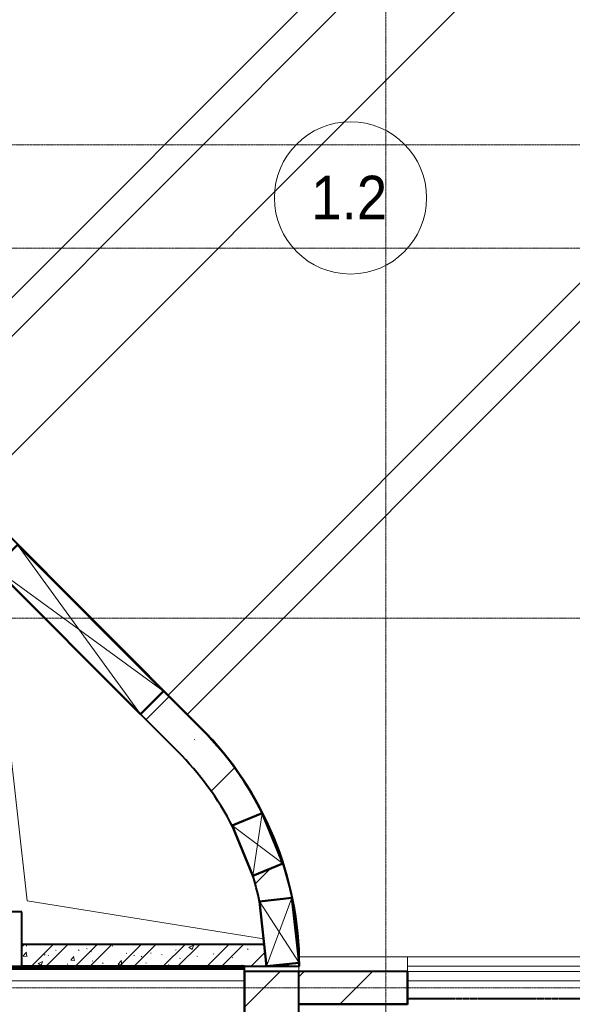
# Model space of a CAD drawing. Header units: millimetres. Extents: x -135639 to 224623, y -383017 to -59102.
# Tile 52 of 256: x 27626 to 32711, y -301967 to -292916. Entities that reach past the tile are written whole.
import ezdxf

# ---------------------------------------------------------------- set-up
doc = ezdxf.new("R2010")
doc.units = ezdxf.units.MM
for name, pattern in [('Линия сетки', [25, 20, -2.5, 0, -2.5]), ('Штрих_3_1_5_', [4.5, 3, -1.5]), ('Штриховая_ш3 п1_5', [4.5, 3, -1.5])]:
    doc.linetypes.add(name, pattern=pattern)
for name, color, linetype, lineweight in [('A-000-M_MASS', 7, 'Continuous', 18), ('A-010-A_ROOM', 7, 'Continuous', 20), ('A-010-M_LINE-T', 7, 'Continuous', 18), ('A-200-M_WALL', 7, 'Continuous', 18), ('A-200-M_WALL_EXT', 7, 'Continuous', 18), ('A-200-M_WALL_INT', 7, 'Continuous', 18), ('A-200-M_WALL_PAT', 7, 'Continuous', 40), ('A-314-M_WINDOW', 7, 'Continuous', 18), ('S-160-M_FOUND', 7, 'Continuous', 18), ('S-280-M_COLUMN', 7, 'Continuous', 18), ('Z-030-M_GRID', 7, 'Continuous', 9), ('Z-060-M_DETAIL', 7, 'Continuous', 18)]:
    doc.layers.add(name, color=color, linetype=linetype, lineweight=lineweight)
doc.layers.add('A-010-M_ROOM_SEPARATION', color=4, linetype='Штриховая_ш3 п1_5', lineweight=40, true_color=0x00ffff)
doc.styles.add('Arial_2', font='arial.ttf', dxfattribs={"width": 0.9, "height": 400})
pattern_1 = [(45, (0, 0), (-628.618, 628.618), []), (45, (628.6, 0), (-628.618, 628.618), [1111.25, -222.25, 6.706, -215.544])]
pattern_2 = [(0, (-14349.74, -59900.21), (400, 100), [6.706, -293.294, 6.706, -23.294, -1600]), (0, (-14349.74, -59900.21), (400, 100), [-330, 6.706, -593.294, 6.706, -293.294, -700]), (0, (-14349.74, -59900.21), (400, 100), [-1230, 6.706, -193.294, 6.706, -493.294]), (120, (-14197.34, -59850.21), (-286.60254, 296.41016), [6.706, -293.294, 6.706, -23.294, -1600]), (120, (-14197.34, -59850.21), (-286.60254, 296.41016), [-330, 6.706, -593.294, 6.706, -293.294, -700]), (120, (-14197.34, -59850.21), (-286.60254, 296.41016), [-1230, 6.706, -193.294, 6.706, -493.294]), (240, (-14149.74, -59646.21), (-113.39746, -396.41016), [6.706, -293.294, 6.706, -23.294, -1600]), (240, (-14149.74, -59646.21), (-113.39746, -396.41016), [-330, 6.706, -593.294, 6.706, -293.294, -700]), (240, (-14149.74, -59646.21), (-113.39746, -396.41016), [-1230, 6.706, -193.294, 6.706, -493.294])]

# ---------------------------------------------------------------- blocks, each defined once
blk = doc.blocks.new('CP_ДШ_Hanytex_TopJoint 24C_Половина - CP_ДШ_Hanytex_TopJoint 24C_Половина-3658054-B2_-11_400_')
at = {"layer": 'A-000-M_MASS', "color": 253, "true_color": 0xaaaaaa}
for p, q in [((2550, 110), (0, 110)), ((2550, 110), (2550, 0)), ((0, 0), (0, 25))]:
    blk.add_line(p, q, dxfattribs=at)
blk = doc.blocks.new('CP_ДШ_Hanytex_TopJoint 24C_Половина - CP_ДШ_Hanytex_TopJoint 24C_Половина-3658053-B2_-11_400_')
at = {"layer": 'A-000-M_MASS', "color": 253, "true_color": 0xaaaaaa}
for p, q in [((1000, 110), (2.7, 110)), ((1000, 110), (1000, -25)), ((0, -25), (0, 25))]:
    blk.add_line(p, q, dxfattribs=at)
blk = doc.blocks.new('CP_ДШ_Hanytex_TopJoint 24C - CP_ДШ_Hanytex_TopJoint 24C-3950263-B2_-11_400_')
at = {"layer": 'A-000-M_MASS', "color": 253, "true_color": 0xaaaaaa}
for p, q in [((3500, 110), (0, 110)), ((3500, 25), (0, 25)), ((0, -25), (3500, -25)), ((3500, -110), (0, -110))]:
    blk.add_line(p, q, dxfattribs=at)
blk = doc.blocks.new('135_SLK_GD_AR_rvt-1-B2_-11_400_')
at = {"layer": 'A-200-M_WALL_PAT', "lineweight": 9, "true_color": 0xaaaaaa}
h = blk.add_hatch(dxfattribs=at)
h.set_pattern_fill('FP_1', color=253, style=0, pattern_type=2)
h.set_pattern_definition([(50, (0, 0), (437.2423, -38.2536), [45.72, -502.92]), (355, (0, 0), (-84.5828, 458.5367), [36.576, -402.336]), (100.451, (36.44, -3.2), (352.662, 420.2802), [38.856, -427.416]), (46.184, (0, 121.9), (650.59, -100.9033), [68.58, -754.38]), (96.636, (54.2, 113.5), (569.766, 593.8263), [58.284, -641.125]), (351.184, (0, 121.9), (569.7716, 593.8214), [54.864, -603.504]), (21, (60.96, 91.44), (363.875, -245.4366), [45.72, -502.92]), (326, (60.96, 91.44), (148.3253, 442.0518), [36.576, -402.336]), (71.451, (91.3, 71), (512.201, 196.6115), [38.856, -427.416]), (37.5, (0, 0), (7.41278, 202.9318), [6.706, -390.754, 6.706, -401.726, -403.86]), (37.5, (0, 0), (7.41278, 202.9318), [-805.891, 6.706, -397.154]), (7.5, (0, 0), (160.36715, 240.43305), [6.706, -226.162, 6.706, -381.61, -153.924]), (7.5, (0, 0), (160.36715, 240.43305), [-621.182, 6.706, -147.218]), (327.5, (-135.94, 0), (325.41783, -13.7491), [6.706, -145.694, 6.706, -468.782, -630.936]), (327.5, (-135.94, 0), (325.41783, -13.7491), [-627.888, 6.706, -624.23]), (317.5, (-196.9, 0), (355.51, 61.0244), [6.706, -191.414, 6.706, -309.067, -448.056]), (317.5, (-196.9, 0), (355.51, 61.0244), [-513.893, 6.706, -441.35])])
h.paths.add_polyline_path([(38450.4, 60100), (38450.4, 60125.9), (38431.5, 60300), (36200, 60300), (36200, 60100), (38388.6, 60100)])
h = blk.add_hatch(dxfattribs=at)
h.set_pattern_fill('FP_2', color=253, style=0, pattern_type=2)
h.set_pattern_definition([(45, (0, 0), (-202.0558, 202.0558), []), (45, (134.7, 0), (-202.0558, 202.0558), [])])
h.paths.add_polyline_path([(38450.4, 60100), (38450.4, 60125.9), (38431.5, 60300), (36200, 60300), (36200, 60100), (38388.6, 60100)])
h = blk.add_hatch(dxfattribs=at)
h.set_pattern_fill('FP_4', color=253, style=0, pattern_type=2)
h.set_pattern_definition([(0, (0, 0), (812.8, 203.2), [67.056, -542.544, 67.056, -542.544, -3251.2]), (0, (0, 0), (812.8, 203.2), [-1219.2, 67.056, -1152.144, 67.056, -542.544, -1422.4]), (0, (0, 0), (812.8, 203.2), [-3048, 67.056, -339.344, 67.056, -948.944]), (120, (304.8, 101.6), (-582.37636, 602.30545), [67.056, -542.544, 67.056, -542.544, -3251.2]), (120, (304.8, 101.6), (-582.37636, 602.30545), [-1219.2, 67.056, -1152.144, 67.056, -542.544, -1422.4]), (120, (304.8, 101.6), (-582.37636, 602.30545), [-3048, 67.056, -339.344, 67.056, -948.944]), (240, (406.4, 508), (-230.42364, -805.50545), [67.056, -542.544, 67.056, -542.544, -3251.2]), (240, (406.4, 508), (-230.42364, -805.50545), [-1219.2, 67.056, -1152.144, 67.056, -542.544, -1422.4]), (240, (406.4, 508), (-230.42364, -805.50545), [-3048, 67.056, -339.344, 67.056, -948.944])])
h.paths.add_polyline_path([(38250, 60080), (38250, 60100), (35700, 60100), (35700, 60080), (38157.7, 60080)])
at = {"layer": 'A-200-M_WALL_PAT', "lineweight": 18, "true_color": 0xcbcbcb}
blk.add_hatch(color=9, dxfattribs=at).paths.add_polyline_path([(38453.3, 60098.8), (38653.3, 60098.9), (38652.7, 60120.4), (38602.3, 60114.9)])
at = {"layer": 'A-010-M_LINE-T', "color": 253, "true_color": 0xaaaaaa}
for p, q in [((36250, 60700), (35950, 63372.1)), ((38425.8, 60352.1), (36250, 60700))]:
    blk.add_line(p, q, dxfattribs=at)
at = {"layer": 'A-010-M_ROOM_SEPARATION', "color": 131, "linetype": 'Штрих_3_1_5_', "true_color": 0xaaffff}
blk.add_line((43250, 59800), (39750, 59800), dxfattribs=at)
at = {"layer": 'A-200-M_WALL', "color": 253, "lineweight": 40, "true_color": 0xaaaaaa}
for p, q in [((38453.3, 60098.8), (38653.3, 60098.9)), ((35700, 60080), (38250, 60080))]:
    blk.add_line(p, q, dxfattribs=at)
blk.add_arc((35653.3, 60096.7), 3000, 0.04325, 0.45387, dxfattribs=at)
at = {"layer": 'A-200-M_WALL_INT', "color": 253, "lineweight": 40, "true_color": 0xaaaaaa}
for p, q in [((32513, 67624.4), (37848.1, 62289.3)), ((37849.5, 62290.7), (32513.9, 67626.3)), ((38431.5, 60300), (36200, 60300)), ((36200, 60100), (38450.4, 60100)), ((38250, 60100), (36200, 60100)), ((38250, 60075), (38250, 60100)), ((38450.4, 60100), (38450.4, 60125.9)), ((38753.3, 60099), (38755.3, 60099)), ((35700, 60075), (38250, 60075)), ((38250, 60075), (38248, 60075)), ((38248, 60075), (38248, 59250)), ((38250, 60050), (38250, 60075)), ((39750, 60050), (39750, 59750)), ((39752, 60050), (39750, 60050)), ((39752, 59748), (39752, 60050)), ((39750, 59750), (38750, 59750))]:
    blk.add_line(p, q, dxfattribs=at)
for radius in [3100, 3102]:
    blk.add_arc((35653.3, 60100), radius, 359.98152, 44.9285, dxfattribs=at)
at = {"layer": 'A-000-M_MASS', "color": 253, "lineweight": 18, "true_color": 0xaaaaaa}
for name, p in [('CP_ДШ_Hanytex_TopJoint 24C_Половина - CP_ДШ_Hanytex_TopJoint 24C_Половина-3658053-B2_-11_400_', (38750, 60075)), ('CP_ДШ_Hanytex_TopJoint 24C - CP_ДШ_Hanytex_TopJoint 24C-3950263-B2_-11_400_', (39750, 60075))]:
    blk.add_blockref(name, p, dxfattribs=at)
at = {"layer": 'A-000-M_MASS', "color": 253, "lineweight": 18, "true_color": 0xaaaaaa, "rotation": 180}
blk.add_blockref('CP_ДШ_Hanytex_TopJoint 24C_Половина - CP_ДШ_Hanytex_TopJoint 24C_Половина-3658054-B2_-11_400_', (38250, 60075), dxfattribs=at)
blk = doc.blocks.new('Бетон-Прямоугольная-Колонна - CLM_Подземные этажи_В40-800х500-V152-B2_-11_400_')
at = {"layer": 'S-280-M_COLUMN', "lineweight": 9, "true_color": 0xaaaaaa}
h = blk.add_hatch(dxfattribs=at)
h.set_pattern_fill('FP_31', color=253, style=0, pattern_type=2)
h.set_pattern_definition([(135, (59650, -38500), (-628.618, -628.618), []), (135, (59650, -37871.4), (-628.618, -628.618), [1111.25, -222.25, 6.706, -215.544])])
h.paths.add_polyline_path([(400, 250), (-400, 250), (-400, -250), (400, -250)])
at = {"layer": 'S-280-M_COLUMN', "color": 253, "lineweight": 40, "true_color": 0xaaaaaa}
for p, q in [((400, 250), (-400, 250)), ((-400, 250), (-400, -250)), ((400, -250), (400, 250)), ((-400, -250), (400, -250))]:
    blk.add_line(p, q, dxfattribs=at)
blk = doc.blocks.new('135_SLK_GD_KR_rvt-1-B2_-11_400_')
at = {"layer": 'S-280-M_COLUMN', "lineweight": 9, "true_color": 0xaaaaaa}
h = blk.add_hatch(dxfattribs=at)
h.set_pattern_fill('FP_5', color=253, style=0, pattern_type=2)
h.set_pattern_definition(pattern_1)
h.paths.add_polyline_path([(38851, 59750), (39750, 59750), (39750, 60050), (38750, 60050), (38750, 59750)])
at = {"layer": 'S-280-M_COLUMN', "color": 253, "lineweight": 40, "true_color": 0xaaaaaa}
for p, q in [((39750, 60050), (38750, 60050)), ((39750, 59750), (39750, 60050)), ((38750, 59750), (39750, 59750))]:
    blk.add_line(p, q, dxfattribs=at)
at = {"layer": 'S-280-M_COLUMN', "color": 253, "lineweight": 18, "true_color": 0xaaaaaa, "rotation": 270.0000000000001}
blk.add_blockref('Бетон-Прямоугольная-Колонна - CLM_Подземные этажи_В40-800х500-V152-B2_-11_400_', (38500, 59650), dxfattribs=at)
blk = doc.blocks.new('Бетон-Прямоугольная-Колонна - CLM_Подземные этажи_В50-500х500-V302-B2_-11_400_')
at = {"layer": 'S-280-M_COLUMN', "lineweight": 9, "true_color": 0xaaaaaa}
h = blk.add_hatch(dxfattribs=at)
h.set_pattern_fill('FP_185', color=253, style=0, pattern_type=2)
h.set_pattern_definition([(45, (-35950, -60350), (-628.618, 628.618), []), (45, (-35321.4, -60350), (-628.618, 628.618), [1111.25, -222.25, 6.706, -215.544])])
h.paths.add_polyline_path([(-250, -250), (250, -250), (250, 250), (-250, 250), (-250, -143.9)])
at = {"layer": 'S-280-M_COLUMN', "color": 253, "lineweight": 40, "true_color": 0xaaaaaa}
for p, q in [((250, 250), (-250, 250)), ((-250, 250), (-250, -250)), ((250, -250), (250, 250)), ((-250, -250), (250, -250))]:
    blk.add_line(p, q, dxfattribs=at)
blk = doc.blocks.new('Засыпка4 - Засыпка2-764786-B2_-11_400_')
at = {"layer": 'S-160-M_FOUND', "color": 253, "true_color": 0xaaaaaa}
for p, q in [((20829.4, 5060.9), (26766, 10997.5)), ((27310.7, 10452.8), (21374, 4516.2)), ((29133.4, 8627.3), (23198.2, 2692.1))]:
    blk.add_line(p, q, dxfattribs=at)
blk = doc.blocks.new('Засыпка5 - Засыпка2-764799-B2_-11_400_')
at = {"layer": 'S-160-M_FOUND', "lineweight": 9, "true_color": 0xaaaaaa}
h = blk.add_hatch(dxfattribs=at)
h.set_pattern_fill('FP_188', color=253, style=0, pattern_type=2)
h.set_pattern_definition(pattern_2)
h.paths.add_polyline_path([(18370, 7514.1), (24309.7, 13453.8), (24132, 13631.5), (18192.3, 7691.8), (18344.9, 7539.2)])
at = {"layer": 'S-160-M_FOUND', "color": 253, "lineweight": 40, "true_color": 0xaaaaaa}
for p, q in [((24132, 13631.5), (18192.3, 7691.8)), ((24309.7, 13453.8), (24132, 13631.5)), ((18370, 7514.1), (24309.7, 13453.8)), ((18192.3, 7691.8), (18370, 7514.1))]:
    blk.add_line(p, q, dxfattribs=at)
at = {"layer": 'S-160-M_FOUND', "color": 253, "true_color": 0xaaaaaa}
blk.add_line((26589.2, 11174.3), (20652.6, 5237.7), dxfattribs=at)
blk = doc.blocks.new('Фундамент несущей конструкции 3 - Фундамент несущей конструкции 1-764812-B2_-11_400_')
at = {"layer": 'S-160-M_FOUND', "lineweight": 9, "true_color": 0xaaaaaa}
h = blk.add_hatch(dxfattribs=at)
h.set_pattern_fill('FP_188', color=253, style=0, pattern_type=2)
h.set_pattern_definition(pattern_2)
h.paths.add_polyline_path([(18192.3, 7691.8), (24132, 13631.5), (23808, 13941.9), (23573.9, 14153.7), (23282.1, 14400.6), (22982.4, 14637.6), (22674.9, 14864.6), (22360, 15081.2), (22038.1, 15287.3), (21709.5, 15482.5), (18162.2, 7721.9), (18185.3, 7698.8)])
at = {"layer": 'S-160-M_FOUND', "color": 253, "lineweight": 40, "true_color": 0xaaaaaa}
for p, q in [((18192.3, 7691.8), (24132, 13631.5)), ((18162.2, 7721.9), (18192.3, 7691.8))]:
    blk.add_line(p, q, dxfattribs=at)
blk.add_arc((16000.3, 5499.8), 11500, 45, 60.2342, dxfattribs=at)
blk = doc.blocks.new('231_Отверстие прямоуг _Окно_Стена_ - Ниша под балку-2513324-B2_-11_400_')
at = {"layer": 'A-314-M_WINDOW', "color": 253, "lineweight": 50, "true_color": 0xaaaaaa}
for p, q in [((-125, -150), (-125, 150)), ((-125, 150), (375, 150)), ((375, 150), (375, -150)), ((375, -150), (-125, -150))]:
    blk.add_line(p, q, dxfattribs=at)
at = {"layer": 'Z-060-M_DETAIL', "color": 253, "true_color": 0xaaaaaa}
for p, q in [((-125, 150), (-125, -150)), ((375, 150), (-125, 150)), ((375, 150), (-125, -150)), ((-125, 150), (375, -150)), ((375, 150), (375, -150)), ((-125, -150), (375, -150))]:
    blk.add_line(p, q, dxfattribs=at)
blk = doc.blocks.new('231_Отверстие прямоуг _Окно_Стена_ - Ниша под балку-2385246-B2_-11_400_')
at = {"layer": 'A-314-M_WINDOW', "color": 253, "lineweight": 50, "true_color": 0xaaaaaa}
for p, q in [((-175, -150), (-175, 150)), ((-175, 150), (425, 150)), ((425, 150), (425, -150)), ((425, -150), (-175, -150))]:
    blk.add_line(p, q, dxfattribs=at)
at = {"layer": 'Z-060-M_DETAIL', "color": 253, "true_color": 0xaaaaaa}
for p, q in [((-175, 150), (-175, -150)), ((425, 150), (-175, 150)), ((425, 150), (-175, -150)), ((-175, 150), (425, -150)), ((425, 150), (425, -150)), ((-175, -150), (425, -150))]:
    blk.add_line(p, q, dxfattribs=at)
blk = doc.blocks.new('231_Отверстие прямоуг _Окно_Стена_ - Отверстие-2379050-B2_-11_400_')
at = {"layer": 'A-314-M_WINDOW', "color": 253, "lineweight": 50, "true_color": 0xaaaaaa}
for p, q in [((-825, -150), (-825, 150)), ((-825, 150), (1075, 150)), ((1075, 150), (1075, -150)), ((1075, -150), (-825, -150))]:
    blk.add_line(p, q, dxfattribs=at)
at = {"layer": 'Z-060-M_DETAIL', "color": 253, "true_color": 0xaaaaaa}
for p, q in [((-825, 150), (-825, -150)), ((1075, 150), (-825, 150)), ((1075, 150), (-825, -150)), ((-825, 150), (1075, -150)), ((1075, 150), (1075, -150)), ((-825, -150), (1075, -150))]:
    blk.add_line(p, q, dxfattribs=at)
blk = doc.blocks.new('135_SLK_K1-2-3_KR_rvt-1-B2_-11_400_')
at = {"layer": 'A-200-M_WALL_PAT', "lineweight": 9, "true_color": 0xaaaaaa}
h = blk.add_hatch(dxfattribs=at)
h.set_pattern_fill('FP_5', color=253, style=0, pattern_type=2)
h.set_pattern_definition(pattern_1)
h.paths.add_polyline_path([(37634.3, 62075.5), (37846.4, 62287.6), (37505.6, 62628.4), (37293.5, 62416.3), (37505.6, 62204.2)])
h.paths.add_polyline_path([(35950, 63759.8), (36162.1, 63971.9), (31634, 68500), (31209.8, 68500), (35507.1, 64202.7)])
h = blk.add_hatch(dxfattribs=at)
h.set_pattern_fill('FP_5', color=253, style=0, pattern_type=2)
h.set_pattern_definition(pattern_1)
h.paths.add_polyline_path([(38749.5, 60150), (38752.9, 60150), (38743.1, 60348), (38720.7, 60545.1), (38685.8, 60740.2), (38638.4, 60932.8), (38603.4, 61044.1), (38326.5, 60929.8), (38325, 60929.8), (38349.1, 60853.5), (38388.6, 60695.3), (38686.8, 60727.6), (38743.4, 60206.1)])
h.paths.add_polyline_path([(38601.8, 61049.1), (38578.9, 61121.9), (38507.3, 61306.8), (38413.5, 61506.4), (38329.6, 61661.1), (38224.1, 61829), (38108.1, 61989.8), (37982, 62142.9), (37846.5, 62287.6), (37634.2, 62075.5), (37756.5, 61945), (37870.3, 61806.9), (37975, 61661.9), (38070.2, 61510.4), (38135.7, 61392), (38413, 61506.4), (38574.1, 61116.3)])
h = blk.add_hatch(dxfattribs=at)
h.set_pattern_fill('FP_5', color=253, style=0, pattern_type=2)
h.set_pattern_definition(pattern_1)
h.paths.add_polyline_path([(38752.9, 60100), (38751.6, 60150), (38749.5, 60150), (38751.6, 60131.1), (38464.6, 60100), (38751.6, 60100)])
at = {"layer": 'A-200-M_WALL_EXT', "color": 253, "true_color": 0xaaaaaa}
for p, q in [((35002.3, 65137.9), (40938.9, 71074.5)), ((41115.7, 70897.7), (35179.1, 64961.1)), ((43659.9, 68350.7), (37724.7, 62415.5))]:
    blk.add_line(p, q, dxfattribs=at)
at = {"layer": 'A-200-M_WALL_EXT', "color": 253, "lineweight": 40, "true_color": 0xaaaaaa}
for p, q in [((37846.4, 62287.6), (37505.6, 62628.4)), ((37293.5, 62416.3), (37634.3, 62075.5)), ((38452.9, 60103), (38452.9, 60100)), ((38464.6, 60100), (38752.9, 60100)), ((38752.9, 60100), (38752.9, 60150))]:
    blk.add_line(p, q, dxfattribs=at)
for radius, start, end in [(3100, 17.90223, 44.97062), (2800, 27.35256, 44.97062), (3100, 0.98579, 17.8048), (2800, 12.27428, 17.64587)]:
    blk.add_arc((35653.3, 60096.7), radius, start, end, dxfattribs=at)
at = {"layer": 'A-314-M_WINDOW', "color": 253, "lineweight": 18, "true_color": 0xaaaaaa}
for name, p, rotation in [('231_Отверстие прямоуг _Окно_Стена_ - Отверстие-2379050-B2_-11_400_', (36639.4, 63282.5), 314.9999999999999), ('231_Отверстие прямоуг _Окно_Стена_ - Ниша под балку-2513324-B2_-11_400_', (38322, 61333.7), 292.4328606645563), ('231_Отверстие прямоуг _Окно_Стена_ - Ниша под балку-2385246-B2_-11_400_', (38556.6, 60537.5), 276.1938920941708)]:
    blk.add_blockref(name, p, dxfattribs=dict(at, rotation=rotation))
at = {"layer": 'S-160-M_FOUND', "color": 253, "lineweight": 18, "true_color": 0xaaaaaa}
for name in ['Фундамент несущей конструкции 3 - Фундамент несущей конструкции 1-764812-B2_-11_400_', 'Засыпка5 - Засыпка2-764799-B2_-11_400_', 'Засыпка4 - Засыпка2-764786-B2_-11_400_']:
    blk.add_blockref(name, (14349.7, 59900.2), dxfattribs=at)
at = {"layer": 'S-280-M_COLUMN', "color": 253, "lineweight": 18, "true_color": 0xaaaaaa}
blk.add_blockref('Бетон-Прямоугольная-Колонна - CLM_Подземные этажи_В50-500х500-V302-B2_-11_400_', (35950, 60350), dxfattribs=at)
blk = doc.blocks.new('050_Марка_Помещение - Номер-620969-B2_-11_400_')
at = {"layer": 'A-010-A_ROOM', "color": 253, "true_color": 0xaaaaaa}
blk.add_circle((0, 0), 3.5, dxfattribs=at)
blk = doc.blocks.new('-2 этаж')
at = {"layer": 'Z-030-M_GRID', "color": 253, "linetype": 'Линия сетки', "true_color": 0xaaaaaa}
for p, q in [((298642.3, -369625.9), (298642.3, -260675)), ((412503.2, -282277.3), (255410, -282277.3)), ((415039.8, -283227.3), (255410.1, -283227.3)), ((415040.1, -286627.3), (255410.3, -286627.3)), ((412500.3, -290027.3), (255410.5, -290027.3))]:
    blk.add_line(p, q, dxfattribs=at)
at = {"lineweight": 5}
for name in ['135_SLK_GD_KR_rvt-1-B2_-11_400_', '135_SLK_GD_AR_rvt-1-B2_-11_400_', '135_SLK_K1-2-3_KR_rvt-1-B2_-11_400_']:
    blk.add_blockref(name, (259092.3, -349927.3), dxfattribs=at)
at = {"layer": 'A-010-A_ROOM', "color": 253, "true_color": 0xaaaaaa, "xscale": 199.9999999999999, "yscale": 199.9999999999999, "zscale": 199.9999999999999}
blk.add_blockref('050_Марка_Помещение - Номер-620969-B2_-11_400_', (298317.7, -282765.3), dxfattribs=at)
at = {"layer": 'A-010-A_ROOM', "color": 253, "lineweight": 9, "true_color": 0xaaaaaa, "insert": (297956.3, -282561.8), "char_height": 400, "width": 865.822, "attachment_point": 1, "style": 'Arial_2'}
blk.add_mtext('1.2', dxfattribs=at)

msp = doc.modelspace()

# ---------------------------------------------------------------- block references
at = {"color": 0}
msp.add_blockref('-2 этаж', (-267647.8, -11788.6), dxfattribs=at)

doc.saveas('drawing.dxf')
